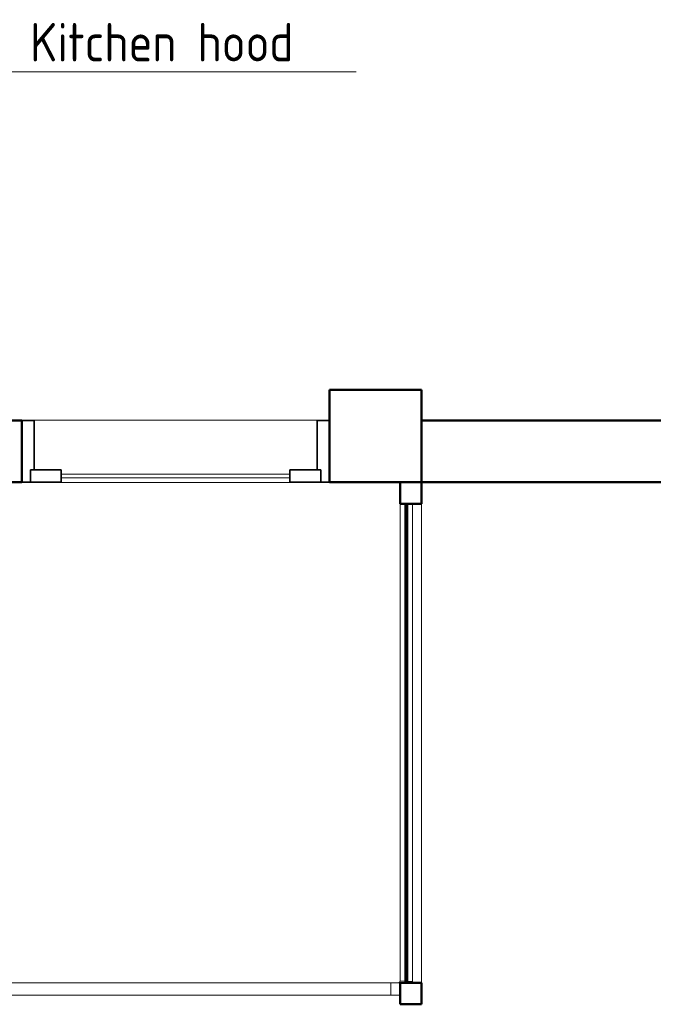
# Model space of a CAD drawing. Header units: millimetres. Extents: x 19410 to 41495, y 2709 to 43021.
# Tile 12 of 61: x 23204 to 25264, y 33779 to 36978. Entities that reach past the tile are written whole.
import ezdxf

# ---------------------------------------------------------------- set-up
doc = ezdxf.new("R2010")
doc.units = ezdxf.units.MM
for name, color, linetype, lineweight in [('A-COLS-____-MCUT', 52, 'Continuous', 50), ('A-COLS-____-OTLN', 52, 'Continuous', 20), ('A-DOOR-____-MCUT', 31, 'Continuous', 35), ('A-DOOR-____-OTLN', 31, 'Continuous', 20), ('A-GENM-____-MCUT', 13, 'Continuous', 50), ('A-GENM-____-OTLN', 13, 'Continuous', 20), ('A-PART-____-OTLN', 2, 'Continuous', 20), ('A-WALL-____-MCUT', 113, 'Continuous', 50), ('A-WALL-____-OTLN', 113, 'Continuous', 20), ('M-EQPM-___-IDEN', 50, 'Continuous', 20), ('Ограждение', 7, 'Continuous', 20)]:
    doc.layers.add(name, color=color, linetype=linetype, lineweight=lineweight)
doc.styles.add('GOST Common', font='GOST_Common.ttf', dxfattribs={"width": 0.9, "height": 125})

# ---------------------------------------------------------------- blocks, each defined once
blk = doc.blocks.new('Прямая форма - 83 new-609424-В_Этаж 02_Вентиляция')
at = {"layer": 'A-DOOR-____-MCUT', "color": 9}
for p, q in [((28, 0), (0, 0)), ((0, 0), (0, -200)), ((28, -40), (28, 0)), ((128, 0), (28, 0)), ((28, 0), (28, -40)), ((128, -40), (128, 0)), ((972, 0), (872, 0)), ((872, 0), (872, -40)), ((972, -40), (972, 0)), ((1000, 0), (972, 0)), ((972, 0), (972, -40)), ((1000, -200), (1000, 0)), ((40, -40), (28, -40)), ((28, -40), (128, -40)), ((40, -200), (40, -40)), ((872, -40), (972, -40)), ((960, -40), (960, -200)), ((972, -40), (960, -40)), ((0, -200), (40, -200)), ((960, -200), (1000, -200))]:
    blk.add_line(p, q, dxfattribs=at)
at = {"layer": 'A-DOOR-____-OTLN', "color": 253}
for p, q in [((872, -14), (128, -14)), ((128, -26), (872, -26))]:
    blk.add_line(p, q, dxfattribs=at)
blk = doc.blocks.new('Прямая форма - DOO - 012-609425-В_Этаж 02_Вентиляция')
blk.add_blockref('Прямая форма - 83 new-609424-В_Этаж 02_Вентиляция', (0, 0))
blk = doc.blocks.new('Прямая форма - 83 new-609438-В_Этаж 02_Вентиляция')
at = {"layer": 'A-COLS-____-MCUT', "color": 53}
for p, q in [((150, 150), (-150, 150)), ((-150, 150), (-150, -150)), ((150, -150), (150, 150)), ((-150, -150), (150, -150))]:
    blk.add_line(p, q, dxfattribs=at)
blk = doc.blocks.new('Прямая форма - CRE - 002-609439-В_Этаж 02_Вентиляция')
blk.add_blockref('Прямая форма - 83 new-609438-В_Этаж 02_Вентиляция', (0, 0))
blk = doc.blocks.new('Прямая форма - 83 new-609466-В_Этаж 02_Вентиляция')
at = {"layer": 'A-COLS-____-MCUT', "color": 53}
for p, q in [((35, 35), (-35, 35)), ((-35, 35), (-35, -35)), ((35, -35), (35, 35)), ((-35, -35), (35, -35))]:
    blk.add_line(p, q, dxfattribs=at)
blk = doc.blocks.new('Прямая форма - CRE - 003-609467-В_Этаж 02_Вентиляция')
blk.add_blockref('Прямая форма - 83 new-609466-В_Этаж 02_Вентиляция', (0, 0))
blk = doc.blocks.new('Прямая форма - 83 new-609475-В_Этаж 02_Вентиляция')
at = {"layer": 'A-COLS-____-MCUT', "color": 53}
for p, q in [((35, 35), (-35, 35)), ((-35, 35), (-35, -35)), ((35, -35), (35, 35)), ((-35, -35), (35, -35))]:
    blk.add_line(p, q, dxfattribs=at)
blk = doc.blocks.new('Прямая форма - CRE - 003-609476-В_Этаж 02_Вентиляция')
blk.add_blockref('Прямая форма - 83 new-609475-В_Этаж 02_Вентиляция', (0, 0))
blk = doc.blocks.new('Прямая форма - 83 new-609510-В_Этаж 02_Вентиляция')
at = {"layer": 'A-GENM-____-OTLN', "lineweight": 9}
blk.add_line((0, 1556.4), (0, 0), dxfattribs=at)
blk = doc.blocks.new('Прямая форма - SLA - 049-609511-В_Этаж 02_Вентиляция')
blk.add_blockref('Прямая форма - 83 new-609510-В_Этаж 02_Вентиляция', (0, 0))
blk = doc.blocks.new('Прямая форма - 83 new-609528-В_Этаж 02_Вентиляция')
at = {"layer": 'A-WALL-____-MCUT', "color": 53}
for p, q in [((1556.4, 2.5), (0, 2.5)), ((0, 2.5), (0, -2.5)), ((1556.4, -2.5), (1556.4, 2.5)), ((0, -2.5), (1556.4, -2.5))]:
    blk.add_line(p, q, dxfattribs=at)
blk = doc.blocks.new('Прямая форма - SW - 011-609529-В_Этаж 02_Вентиляция')
blk.add_blockref('Прямая форма - 83 new-609528-В_Этаж 02_Вентиляция', (0, 0))
blk = doc.blocks.new('Прямая форма - 83 new-610290-В_Этаж 02_Вентиляция')
at = {"layer": 'Ограждение', "color": 253}
for p, q in [((3530, -5071.4), (3530, -6621.5)), ((3570, -6624.1), (3570, -5071.4)), ((3530, -6621.5), (3547.8, -6622.7)), ((3552.8, -6623), (3570, -6624.1))]:
    blk.add_line(p, q, dxfattribs=at)
blk = doc.blocks.new('Прямая форма - Steel - Structural-610291-В_Этаж 02_Вентиляция')
blk.add_blockref('Прямая форма - 83 new-610290-В_Этаж 02_Вентиляция', (0, 0))
blk = doc.blocks.new('Прямая форма - 83 new-610298-В_Этаж 02_Вентиляция')
at = {"layer": 'Ограждение', "color": 253}
for p, q in [((3530, -6621.5), (3529.7, -6624)), ((3530, -6621.5), (3547.8, -6622.7)), ((3523.7, -6627.8), (3500, -6627.8)), ((3500, -6627.8), (3500, -6667.8)), ((3526.2, -6627.5), (3523.7, -6627.8)), ((3527.4, -6627), (3526.2, -6627.5)), ((3528.4, -6626.2), (3527.4, -6627)), ((3529.2, -6625.2), (3528.4, -6626.2)), ((3529.7, -6624), (3529.2, -6625.2)), ((3552.8, -6623), (3570, -6624.1)), ((3570, -6624.1), (3569.5, -6627.8)), ((3500, -6667.8), (3526.3, -6667.8)), ((3526.3, -6667.8), (3530, -6667.3))]:
    blk.add_line(p, q, dxfattribs=at)
blk = doc.blocks.new('Прямая форма - Steel - Structural-610299-В_Этаж 02_Вентиляция')
blk.add_blockref('Прямая форма - 83 new-610298-В_Этаж 02_Вентиляция', (0, 0))
blk = doc.blocks.new('Прямая форма - 83 new-610304-В_Этаж 02_Вентиляция')
at = {"layer": 'Ограждение', "color": 253}
blk.add_line((3530, -6667.8), (3526.3, -6667.8), dxfattribs=at)
blk = doc.blocks.new('Прямая форма - Steel - Structural-610305-В_Этаж 02_Вентиляция')
blk.add_blockref('Прямая форма - 83 new-610304-В_Этаж 02_Вентиляция', (0, 0))
blk = doc.blocks.new('Прямая форма - 83 new-610362-В_Этаж 02_Вентиляция')
at = {"layer": 'Ограждение', "color": 253}
for p, q in [((3500, -6627.8), (0, -6627.8)), ((3500, -6627.8), (3500, -6667.8)), ((3500, -6667.8), (0, -6667.8))]:
    blk.add_line(p, q, dxfattribs=at)
blk = doc.blocks.new('Прямая форма - Steel - Structural-610363-В_Этаж 02_Вентиляция')
blk.add_blockref('Прямая форма - 83 new-610362-В_Этаж 02_Вентиляция', (0, 0))
blk = doc.blocks.new('Прямая форма - RAILING - 008-610368-В_Этаж 02_Вентиляция')
for name in ['Прямая форма - Steel - Structural-610291-В_Этаж 02_Вентиляция', 'Прямая форма - Steel - Structural-610299-В_Этаж 02_Вентиляция', 'Прямая форма - Steel - Structural-610363-В_Этаж 02_Вентиляция', 'Прямая форма - Steel - Structural-610305-В_Этаж 02_Вентиляция']:
    blk.add_blockref(name, (0, 0))
blk = doc.blocks.new('Family - 83 new-610382-В_Этаж 02_Вентиляция')
at = {"layer": 'A-PART-____-OTLN', "color": 253}
for p, q in [((3530, -5071.4), (3530, -6621.5)), ((3570, -6624.1), (3570, -5071.4)), ((3530, -6621.5), (3547.8, -6622.7)), ((3552.8, -6623), (3570, -6624.1))]:
    blk.add_line(p, q, dxfattribs=at)
blk = doc.blocks.new('Family - Steel - Structural-610383-В_Этаж 02_Вентиляция')
blk.add_blockref('Family - 83 new-610382-В_Этаж 02_Вентиляция', (0, 0))
blk = doc.blocks.new('Family - 83 new-610394-В_Этаж 02_Вентиляция')
at = {"layer": 'A-PART-____-OTLN', "color": 253}
for p, q in [((3530, -6621.5), (3529.7, -6624)), ((3530, -6621.5), (3547.8, -6622.7)), ((3523.7, -6627.8), (3500, -6627.8)), ((3500, -6627.8), (3500, -6667.8)), ((3526.2, -6627.5), (3523.7, -6627.8)), ((3527.4, -6627), (3526.2, -6627.5)), ((3528.4, -6626.2), (3527.4, -6627)), ((3529.2, -6625.2), (3528.4, -6626.2)), ((3529.7, -6624), (3529.2, -6625.2)), ((3552.8, -6623), (3570, -6624.1)), ((3570, -6624.1), (3569.5, -6627.8)), ((3500, -6667.8), (3526.3, -6667.8)), ((3526.3, -6667.8), (3530, -6667.3))]:
    blk.add_line(p, q, dxfattribs=at)
blk = doc.blocks.new('Family - Steel - Structural-610395-В_Этаж 02_Вентиляция')
blk.add_blockref('Family - 83 new-610394-В_Этаж 02_Вентиляция', (0, 0))
blk = doc.blocks.new('Family - 83 new-610403-В_Этаж 02_Вентиляция')
at = {"layer": 'A-PART-____-OTLN', "color": 253}
blk.add_line((3530, -6667.8), (3526.3, -6667.8), dxfattribs=at)
blk = doc.blocks.new('Family - Steel - Structural-610404-В_Этаж 02_Вентиляция')
blk.add_blockref('Family - 83 new-610403-В_Этаж 02_Вентиляция', (0, 0))
blk = doc.blocks.new('Family - 83 new-610490-В_Этаж 02_Вентиляция')
at = {"layer": 'A-PART-____-OTLN', "color": 253}
for p, q in [((3500, -6627.8), (0, -6627.8)), ((3500, -6627.8), (3500, -6667.8)), ((3500, -6667.8), (0, -6667.8))]:
    blk.add_line(p, q, dxfattribs=at)
blk = doc.blocks.new('Family - Steel - Structural-610491-В_Этаж 02_Вентиляция')
blk.add_blockref('Family - 83 new-610490-В_Этаж 02_Вентиляция', (0, 0))
blk = doc.blocks.new('Прямая форма - 83 new-610885-В_Этаж 02_Вентиляция')
at = {"layer": 'A-WALL-____-MCUT', "color": 53}
for p, q in [((5700, 0), (3600, 0)), ((5700, -200), (5700, 0)), ((9000, 0), (7000, 0)), ((7000, 0), (7000, -200)), ((3600, -200), (5700, -200)), ((7000, -200), (9000, -200))]:
    blk.add_line(p, q, dxfattribs=at)
blk = doc.blocks.new('Прямая форма - SW - 007-610886-В_Этаж 02_Вентиляция')
blk.add_blockref('Прямая форма - 83 new-610885-В_Этаж 02_Вентиляция', (0, 0))
blk = doc.blocks.new('Family - DOO - 012-610888-В_Этаж 02_Вентиляция')
at = {"layer": 'A-GENM-____-MCUT', "lineweight": 9}
for p, q in [((500, 1), (-500, 1)), ((-500, 1), (-500, -201)), ((500, -201), (500, 1)), ((-500, -201), (500, -201))]:
    blk.add_line(p, q, dxfattribs=at)
blk = doc.blocks.new('83 new_ifc_RVT-1-В_Этаж 02_Вентиляция')
at = {"layer": 'A-COLS-____-OTLN', "color": 253, "lineweight": 20}
blk.add_blockref('Прямая форма - CRE - 002-609439-В_Этаж 02_Вентиляция', (24360.3, 35625.8), dxfattribs=at)
at = {"layer": 'A-COLS-____-OTLN', "color": 253, "lineweight": 20, "rotation": 270}
for name, p in [('Прямая форма - CRE - 003-609476-В_Этаж 02_Вентиляция', (24475.3, 35440.8)), ('Прямая форма - CRE - 003-609467-В_Этаж 02_Вентиляция', (24475.3, 33814.4))]:
    blk.add_blockref(name, p, dxfattribs=at)
at = {"layer": 'A-DOOR-____-OTLN', "color": 253, "lineweight": 20, "rotation": 180}
blk.add_blockref('Прямая форма - DOO - 012-609425-В_Этаж 02_Вентиляция', (24210.3, 35475.8), dxfattribs=at)
at = {"layer": 'A-GENM-____-OTLN', "color": 253, "lineweight": 20, "rotation": 180}
blk.add_blockref('Family - DOO - 012-610888-В_Этаж 02_Вентиляция', (23710.3, 35475.8), dxfattribs=at)
at = {"layer": 'A-GENM-____-OTLN', "color": 253, "lineweight": 20}
blk.add_blockref('Прямая форма - SLA - 049-609511-В_Этаж 02_Вентиляция', (24510.3, 33849.4), dxfattribs=at)
at = {"layer": 'A-PART-____-OTLN', "color": 253, "lineweight": 20}
for name in ['Family - Steel - Structural-610383-В_Этаж 02_Вентиляция', 'Family - Steel - Structural-610491-В_Этаж 02_Вентиляция', 'Family - Steel - Structural-610395-В_Этаж 02_Вентиляция', 'Family - Steel - Structural-610404-В_Этаж 02_Вентиляция']:
    blk.add_blockref(name, (20910.3, 40477.2), dxfattribs=at)
at = {"layer": 'A-WALL-____-OTLN', "color": 253, "lineweight": 20}
for name, p, rotation in [('Прямая форма - SW - 007-610886-В_Этаж 02_Вентиляция', (30210.3, 35475.8), 180), ('Прямая форма - SW - 011-609529-В_Этаж 02_Вентиляция', (24460.6, 35405.8), 270)]:
    blk.add_blockref(name, p, dxfattribs=dict(at, rotation=rotation))
at = {"layer": 'Ограждение', "color": 253, "lineweight": 20}
blk.add_blockref('Прямая форма - RAILING - 008-610368-В_Этаж 02_Вентиляция', (20910.3, 40477.2), dxfattribs=at)
blk = doc.blocks.new('ADSK_M_Оборудование - ADSK_Наименование_25-431939-В_Этаж 02_Вентиляция')
at = {"layer": 'M-EQPM-___-IDEN'}
blk.add_line((-12.5, 0), (12.5, 0), dxfattribs=at)

msp = doc.modelspace()

# ---------------------------------------------------------------- block references
at = {"lineweight": 9}
msp.add_blockref('83 new_ifc_RVT-1-В_Этаж 02_Вентиляция', (0, 0), dxfattribs=at)
at = {"layer": 'M-EQPM-___-IDEN', "xscale": 49.99999999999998, "yscale": 49.99999999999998, "zscale": 49.99999999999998}
msp.add_blockref('ADSK_M_Оборудование - ADSK_Наименование_25-431939-В_Этаж 02_Вентиляция', (23672.6, 36808.8), dxfattribs=at)

# ---------------------------------------------------------------- texts
at = {"layer": 'M-EQPM-___-IDEN', "lineweight": 9, "insert": (23237.3, 36967.7), "char_height": 125, "width": 1042.595, "attachment_point": 1, "style": 'GOST Common'}
msp.add_mtext('Kitchen hood', dxfattribs=at)

doc.saveas('drawing.dxf')
